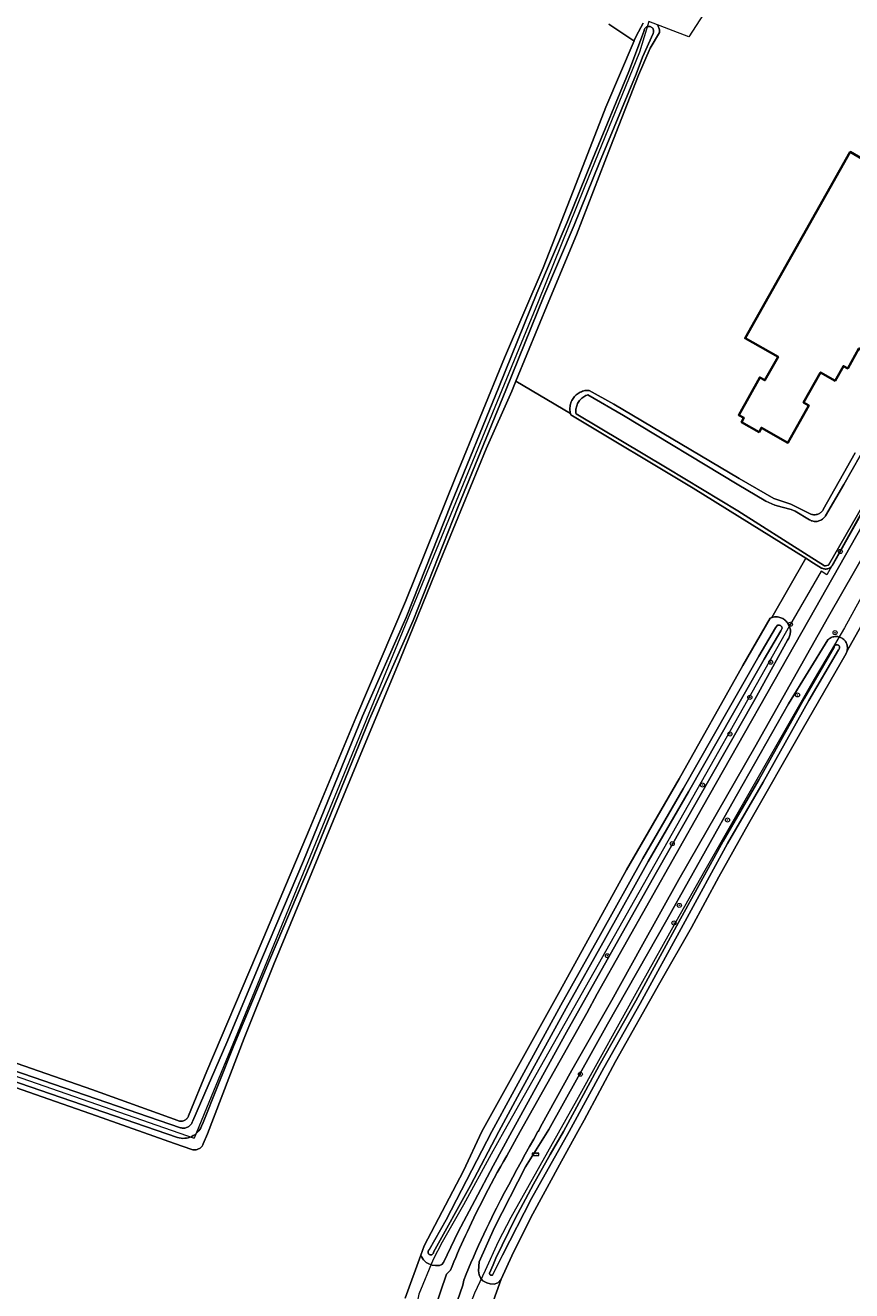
# Model space of a CAD drawing. Header units: metres. Extents: x 250001 to 257773, y 598992 to 609118.
# Tile 227 of 256: x 252095 to 252258, y 602969 to 603218. Entities that reach past the tile are written whole.
import ezdxf
from ezdxf.enums import TextEntityAlignment as Align
from ezdxf.lldxf.tags import DXFTag

# ---------------------------------------------------------------- set-up
doc = ezdxf.new("R2010")
doc.units = ezdxf.units.M
for name, color, linetype, lineweight in [('B-WE-GR-BOOM-S', 252, 'Continuous', 25), ('B-WE-GR-BOUWLAND-GV', 252, 'Continuous', 13), ('B-WE-GR-GROENVOORZIENING-GV', 252, 'Continuous', 18), ('B-WE-KG-GRENS_PERCEEL-G', 150, 'KG-PERCEEL', 18), ('B-WE-OG-BEBOUWING-GV', 1, 'Continuous', 35), ('B-WE-OG-TERREIN_ERF-GV', 7, 'Continuous', 18), ('B-WE-OG-WATER-GV', 252, 'Continuous', 18), ('B-WE-OG-WATER_SLOOT-GV', 252, 'Continuous', 18), ('B-WE-VH-VERHARDING_GESLOTEN-GV', 252, 'Continuous', 18), ('B-WE-VW-VERKEERSTEKEN_BORD-S', 252, 'Continuous', 25), ('X-XX-AL-REFERENTIE-G', 7, 'Continuous', 18)]:
    doc.layers.add(name, color=color, linetype=linetype, lineweight=lineweight)
doc.styles.add('NLCS-ISO', font='NLCS-ISO.ttf')
doc.styles.get("Standard").update_dxf_attribs({"font": 'NLCS-ISO.ttf'})
tags = doc.linetypes.add('KG-PERCEEL', pattern='A,5.5,-2,["P",Standard,S=1.8,R=0,X=-0.5,Y=-0.9],-2,5.5,-2,[5,NLCS.SHX,S=0.75,R=0,X=0,Y=0],-2', length=19).pattern_tags.tags
tags[6] = DXFTag(74, 10)

# ---------------------------------------------------------------- blocks, each defined once
blk = doc.blocks.new('BS2021-132-Xref-KAD-20210617')
at = {"layer": 'B-WE-KG-GRENS_PERCEEL-G', "flags": 128}
for points in [[(252337.227, 603274.943), (252332.045, 603260.749), (252329.126, 603252.789), (252322.466, 603230.387), (252323.4, 603221.618), (252316.671, 603208.5), (252310.703, 603196.812), (252307.625, 603190.562), (252285.359, 603151.062), (252281.609, 603144.062), (252271.296, 603126.5), (252256.218, 603099.062), (252253.546, 603094.625), (252250.218, 603089), (252228.75, 603051.375), (252223.046, 603041.25), (252216.156, 603028.937), (252203.484, 603006.125), (252190.562, 602983.125), (252188.078, 602978.312), (252185.515, 602972.687), (252183.453, 602968.25), (252180.796, 602961.5), (252179.781, 602956.375), (252177.406, 602940.687), (252169.093, 602871), (252168.796, 602865.937), (252168.671, 602863.687), (252168.734, 602861.937), (252170.765, 602850.812), (252171.205, 602849.482), (252172.234, 602846.25), (252175.486, 602836.584)], [(252315.558, 603243.759), (252286.139, 603259.449), (252262.526, 603270.347), (252243.152, 603242.496), (252225.594, 603215.251), (252217.723, 603218.278)], [(252315.558, 603243.759), (252315.246, 603238.606), (252313.953, 603231.946), (252307.697, 603210.564), (252304.734, 603203.062), (252252.747, 603109.473), (252251.605, 603110.186), (252245.375, 603099.431), (252219.73, 603054.072), (252189.171, 603000), (252186.703, 602995.562), (252181.25, 602985.625), (252177.031, 602978.25), (252175.296, 602974.875), (252172.5, 602968.062), (252170.734, 602959.187), (252166.015, 602925.437), (252159.265, 602870.687), (252158.593, 602864.687), (252158.578, 602861.312), (252158.687, 602859.187), (252159.14, 602856.874), (252163.937, 602837.937), (252164.906, 602835.437), (252167, 602828.812), (252168.25, 602819.812), (252168.234, 602813.625), (252166.359, 602805.437), (252161.2, 602789.788)], [(252217.723, 603218.278), (252215.907, 603212.224), (252205.009, 603185.584), (252195.927, 603163.182), (252128.302, 602998.694)], [(251899.371, 603078.319), (252128.302, 602998.694)]]:
    blk.add_lwpolyline(points, dxfattribs=at)
blk = doc.blocks.new('SIE-WEG_VERKEERSBORD_PLAATSNAAM-SO')
at = {"color": 0, "linetype": 'ByBlock', "lineweight": 18}
blk.add_lwpolyline([(-3.2, -1.2), (3.2, -1.2), (3.2, 1.2), (-3.2, 1.2)], close=True, dxfattribs=at)
at = {"color": 0, "linetype": 'ByBlock', "lineweight": 18, "style": 'NLCS-ISO'}
blk.add_text('plaats', height=1.5, dxfattribs=at).set_placement((0, 0.2), align=Align.MIDDLE_CENTER)
blk = doc.blocks.new('SGR-BOOM_01-SO')
at = {"linetype": 'ByBlock', "lineweight": 18}
h = blk.add_hatch(color=0, dxfattribs=at)
h.dxf.hatch_style = 1
edge = h.paths.add_edge_path()
edge.add_arc((0, 0), 0.25, 0, 360)
at = {"color": 0, "linetype": 'ByBlock', "lineweight": 18}
for radius in [2, 0.25]:
    blk.add_circle((0, 0), radius, dxfattribs=at)
blk = doc.blocks.new('BS2021-132-Xref-BGT-GRIJS-20210617-aangepast')
at = {"layer": 'B-WE-GR-BOUWLAND-GV', "flags": 128}
for points in [[(252072.472, 603020.652), (252108.131, 603008.297), (252125.075, 603002.162), (252125.223, 603002.109), (252125.376, 603002.071), (252125.532, 603002.049), (252125.689, 603002.043), (252125.846, 603002.052), (252126.002, 603002.078), (252126.155, 603002.119), (252126.302, 603002.175), (252126.577, 603002.33), (252126.701, 603002.428), (252126.815, 603002.537), (252126.917, 603002.658), (252127.006, 603002.788), (252127.082, 603002.926), (252127.144, 603003.071), (252127.16, 603003.12), (252130.772, 603011.889), (252140.523, 603034.832), (252150.907, 603059.32), (252160.071, 603081.355), (252169.869, 603104.253), (252179.753, 603128.831), (252189.325, 603152.138), (252196.956, 603169.857), (252203.409, 603186.439), (252209.275, 603201.43), (252214.832, 603214.464), (252214.765, 603214.508), (252209.854, 603217.74)], [(252262.715, 603105.128), (252256.705, 603094.537), (252256.648, 603094.357), (252256.577, 603094.183), (252256.498, 603094.028), (252247.863, 603078.985), (252237.33, 603060.534), (252231.498, 603050.127), (252226.074, 603040.129), (252219.881, 603029.267), (252211.156, 603013.815), (252205.01, 603002.273), (252203.744, 603000), (252200.559, 602994.21), (252194.527, 602983.131), (252190.751, 602975.611), (252188.644, 602970.985), (252184.729, 602960.019)], [(252169.806, 602967.24), (252172.848, 602975.713), (252173.51, 602977.558), (252181.227, 602992.295), (252184.834, 603000), (252200.277, 603027.767), (252213.296, 603051.49), (252223.672, 603069.351), (252236.216, 603091.643), (252241.574, 603100.983), (252241.774, 603101.059), (252241.93, 603101.106), (252248.578, 603112.73), (252226.439, 603126.512), (252202.396, 603140.937), (252202.323, 603141.164), (252202.317, 603141.189), (252191.552, 603147.555), (252190.745, 603145.604), (252185.732, 603134.291), (252176.659, 603112.211), (252168.76, 603092.676), (252160.635, 603073.141), (252151.426, 603050.924), (252143.977, 603032.934), (252138.11, 603018.35), (252130.936, 602999.589), (252130.078, 602997.589), (252130.008, 602997.432), (252129.924, 602997.282), (252129.826, 602997.141), (252129.715, 602997.009), (252129.593, 602996.888), (252129.46, 602996.779), (252129.317, 602996.683), (252129.166, 602996.601), (252129.008, 602996.532), (252128.845, 602996.479), (252128.677, 602996.441), (252128.507, 602996.419), (252128.335, 602996.413), (252128.163, 602996.423), (252127.993, 602996.449), (252127.826, 602996.49), (252127.811, 602996.495), (252124.404, 602997.667), (252109.05, 603003.079), (252085.021, 603011.512)]]:
    blk.add_lwpolyline(points, dxfattribs=at)
at = {"layer": 'B-WE-GR-GROENVOORZIENING-GV', "flags": 128}
for points in [[(252184.729, 602960.019), (252188.644, 602970.985), (252188.039, 602970.247), (252187.266, 602970.006), (252186.511, 602970.096), (252185.848, 602970.242), (252185.092, 602970.682), (252184.668, 602971.105), (252184.334, 602971.822), (252184.204, 602972.632), (252184.347, 602974.4), (252187.351, 602981.163), (252193.436, 602993.07), (252198.024, 603000.396), (252209.596, 603021.119), (252221.26, 603041.616), (252234.008, 603064.475), (252245.174, 603084.108), (252252.952, 603096.698), (252253.091, 603096.825), (252253.24, 603096.941), (252253.399, 603097.043), (252253.566, 603097.132), (252253.74, 603097.206), (252253.92, 603097.265), (252254.104, 603097.309), (252254.291, 603097.338), (252254.479, 603097.35), (252254.669, 603097.347), (252254.857, 603097.328), (252255.043, 603097.293), (252255.226, 603097.242), (252255.403, 603097.176), (252255.575, 603097.096), (252255.739, 603097.002), (252255.894, 603096.894), (252256.04, 603096.773), (252256.175, 603096.641), (252256.299, 603096.497), (252256.41, 603096.344), (252256.507, 603096.183), (252256.591, 603096.013), (252256.66, 603095.837), (252256.713, 603095.656), (252256.752, 603095.472), (252256.774, 603095.284), (252256.781, 603095.096), (252256.771, 603094.908), (252256.746, 603094.721), (252256.705, 603094.537), (252262.715, 603105.128)], [(252260.979, 603115.091), (252253.037, 603101.265), (252238.555, 603075.582), (252223.647, 603049.554), (252216.195, 603036.242), (252210.433, 603025.869), (252202.559, 603012.086), (252196.417, 603000.917), (252196.058, 603000.252), (252195.931, 603000.031), (252195.913, 603000), (252195.083, 602998.543), (252194.242, 602997.051), (252193.409, 602995.555), (252192.582, 602994.055), (252191.763, 602992.551), (252190.95, 602991.044), (252190.145, 602989.532), (252189.347, 602988.017), (252188.555, 602986.499), (252187.771, 602984.976), (252186.994, 602983.45), (252186.838, 602983.134), (252186.3, 602982.031), (252185.768, 602980.924), (252185.244, 602979.813), (252184.727, 602978.699), (252184.217, 602977.582), (252183.715, 602976.462), (252183.22, 602975.338), (252182.732, 602974.211), (252182.252, 602973.081), (252181.779, 602971.947), (252181.313, 602970.811), (252181.117, 602969.84), (252179.568, 602965.27)], [(252175.64, 602965.232), (252177.94, 602971.953), (252178.729, 602972.73), (252179.043, 602973.537), (252179.39, 602974.405), (252179.743, 602975.27), (252180.105, 602976.132), (252180.473, 602976.992), (252180.849, 602977.847), (252181.233, 602978.7), (252181.623, 602979.549), (252182.021, 602980.395), (252182.426, 602981.238), (252182.838, 602982.077), (252183.297, 602983.029), (252183.848, 602984.157), (252184.406, 602985.281), (252184.972, 602986.402), (252185.544, 602987.519), (252186.124, 602988.632), (252186.711, 602989.741), (252187.305, 602990.847), (252187.906, 602991.949), (252188.514, 602993.047), (252189.129, 602994.142), (252189.751, 602995.232), (252192.427, 603000), (252205.494, 603023.279), (252207.582, 603027.084), (252228.254, 603063.783), (252249.203, 603100.642), (252269.171, 603135.92)], [(252267.718, 603136.095), (252253.976, 603111.6), (252253.902, 603111.455), (252253.814, 603111.317), (252253.713, 603111.189), (252253.6, 603111.072), (252253.476, 603110.966), (252253.343, 603110.873), (252253.2, 603110.793), (252253.051, 603110.728), (252252.896, 603110.677), (252252.737, 603110.642), (252252.575, 603110.623), (252252.412, 603110.62), (252252.249, 603110.633), (252252.089, 603110.661), (252251.932, 603110.705), (252251.78, 603110.765), (252251.663, 603110.823), (252250.12, 603111.77), (252248.578, 603112.73), (252241.93, 603101.106), (252241.979, 603101.121), (252242.188, 603101.167), (252242.4, 603101.197), (252242.613, 603101.212), (252242.828, 603101.21), (252243.041, 603101.193), (252243.252, 603101.159), (252243.461, 603101.11), (252243.665, 603101.046), (252243.863, 603100.966), (252244.056, 603100.872), (252244.24, 603100.764), (252244.416, 603100.643), (252244.583, 603100.509), (252244.738, 603100.362), (252244.883, 603100.205), (252245.015, 603100.037), (252245.135, 603099.859), (252245.24, 603099.674), (252245.332, 603099.48), (252245.409, 603099.281), (252245.47, 603099.076), (252245.517, 603098.868), (252245.547, 603098.656), (252245.562, 603098.443), (252245.561, 603098.229), (252245.543, 603098.016), (252245.51, 603097.805), (252245.461, 603097.596), (252245.397, 603097.392), (252245.317, 603097.194), (252245.223, 603097.002), (252245.115, 603096.817), (252244.994, 603096.641), (252244.988, 603096.633), (252238.547, 603084.973), (252218.949, 603050.546), (252201.522, 603019.529), (252190.737, 603000), (252187.082, 602993.261), (252183.471, 602986.437), (252180.211, 602980.302), (252177.321, 602974.252), (252177.003, 602973.848), (252176.567, 602973.696), (252175.744, 602973.694), (252175.073, 602973.743), (252174.434, 602974.01), (252173.93, 602974.295), (252173.408, 602974.78), (252172.903, 602975.501), (252172.848, 602975.713), (252169.806, 602967.24)]]:
    blk.add_lwpolyline(points, dxfattribs=at)
at = {"layer": 'B-WE-OG-BEBOUWING-GV', "flags": 128}
blk.add_lwpolyline([(252275.285, 603182.188), (252257.334, 603192.642), (252236.642, 603155.989), (252243.13, 603152.358), (252240.549, 603147.746), (252239.541, 603148.31), (252235.39, 603140.893), (252236.407, 603140.324), (252235.941, 603139.491), (252239.396, 603137.557), (252239.862, 603138.39), (252245.079, 603135.471), (252249.176, 603142.792), (252248.168, 603143.356), (252251.48, 603149.275), (252254.364, 603147.66), (252255.974, 603150.536), (252256.824, 603150.06), (252259.022, 603153.988), (252259.373, 603153.792)], close=True, dxfattribs=at)
at = {"layer": 'B-WE-OG-TERREIN_ERF-GV', "flags": 128}
for points in [[(252209.854, 603217.74), (252214.765, 603214.508), (252215.698, 603216.238), (252216.622, 603217.952)], [(252219.359, 603217.638), (252219.468, 603217.496), (252219.563, 603217.344), (252219.645, 603217.185), (252219.712, 603217.019), (252219.764, 603216.847), (252219.801, 603216.672), (252219.822, 603216.493), (252219.828, 603216.314), (252219.817, 603216.135), (252219.815, 603216.114), (252217.961, 603213.023), (252215.658, 603207.753), (252210.153, 603193.624), (252203.474, 603176.316), (252198.057, 603163.277), (252191.552, 603147.555), (252202.317, 603141.189), (252202.266, 603141.396), (252202.224, 603141.632), (252202.199, 603141.87), (252202.189, 603142.109), (252202.194, 603142.348), (252202.216, 603142.586), (252202.254, 603142.823), (252202.308, 603143.057), (252202.376, 603143.286), (252202.46, 603143.511), (252202.559, 603143.73), (252202.672, 603143.942), (252202.799, 603144.146), (252202.939, 603144.341), (252203.092, 603144.527), (252203.256, 603144.702), (252203.432, 603144.865), (252203.618, 603145.017), (252203.814, 603145.156), (252204.019, 603145.282), (252204.232, 603145.394), (252204.451, 603145.492), (252204.676, 603145.575), (252204.907, 603145.643), (252205.141, 603145.696), (252205.378, 603145.733), (252205.617, 603145.754), (252205.857, 603145.759), (252205.971, 603145.756), (252210.833, 603143.043), (252235.512, 603128.394), (252242.329, 603124.506), (252245.645, 603123.379), (252249.598, 603121.436), (252249.762, 603121.377), (252249.931, 603121.334), (252250.103, 603121.306), (252250.277, 603121.294), (252250.452, 603121.297), (252250.625, 603121.317), (252250.795, 603121.353), (252250.962, 603121.404), (252251.124, 603121.47), (252251.278, 603121.551), (252251.425, 603121.646), (252251.562, 603121.753), (252251.689, 603121.873), (252251.804, 603122.003), (252251.907, 603122.144), (252251.997, 603122.294), (252252.002, 603122.304), (252258.331, 603133.484)]]:
    blk.add_lwpolyline(points, dxfattribs=at)
blk.add_lwpolyline([(252259.373, 603153.792), (252259.022, 603153.988), (252256.824, 603150.06), (252255.974, 603150.536), (252254.364, 603147.66), (252251.48, 603149.275), (252248.168, 603143.356), (252249.176, 603142.792), (252245.079, 603135.471), (252239.862, 603138.39), (252239.396, 603137.557), (252235.941, 603139.491), (252236.407, 603140.324), (252235.39, 603140.893), (252239.541, 603148.31), (252240.549, 603147.746), (252243.13, 603152.358), (252236.642, 603155.989), (252257.334, 603192.642), (252275.285, 603182.188)], close=True, dxfattribs=at)
at = {"layer": 'B-WE-OG-WATER-GV', "flags": 128}
for points in [[(252089.651, 603011.004), (252125.018, 602998.85), (252125.351, 602998.764), (252125.704, 602998.706), (252126.061, 602998.681), (252126.419, 602998.689), (252126.775, 602998.729), (252127.125, 602998.802), (252127.468, 602998.907), (252127.799, 602999.043), (252128.116, 602999.209), (252128.417, 602999.403), (252128.699, 602999.624), (252128.959, 602999.87), (252129.195, 603000.138), (252129.406, 603000.428), (252129.59, 603000.735), (252129.745, 603001.058), (252129.865, 603001.384), (252129.895, 603001.49), (252136.06, 603016.947), (252143.106, 603033.718), (252151.145, 603052.671), (252162.748, 603081.105), (252171.377, 603100.514), (252180.216, 603122.887), (252189.602, 603145.824), (252197.091, 603164.306), (252203.005, 603178.254), (252208.018, 603190.571), (252215.205, 603207.903), (252216.444, 603211.244), (252218.557, 603215.951), (252218.589, 603216.02), (252218.63, 603216.136), (252218.655, 603216.256), (252218.664, 603216.378), (252218.657, 603216.501), (252218.634, 603216.622), (252218.596, 603216.739), (252218.543, 603216.85), (252218.476, 603216.953), (252218.396, 603217.046), (252218.305, 603217.129), (252218.204, 603217.199), (252218.095, 603217.255), (252217.979, 603217.296), (252217.859, 603217.323), (252217.736, 603217.333), (252217.614, 603217.327), (252217.493, 603217.306), (252217.376, 603217.269), (252217.264, 603217.217), (252217.161, 603217.151), (252217.066, 603217.072), (252216.983, 603216.982), (252216.913, 603216.881), (252216.855, 603216.773), (252216.813, 603216.657), (252216.786, 603216.537), (252216.47, 603215.629), (252213.808, 603208.451), (252206.63, 603191.141), (252201.62, 603178.829), (252195.706, 603164.881), (252188.213, 603146.39), (252178.824, 603123.447), (252169.994, 603101.095), (252161.368, 603081.693), (252149.76, 603053.247), (252141.724, 603034.301), (252134.681, 603017.536), (252127.998, 603002.133), (252127.961, 603002.002), (252127.901, 603001.838), (252127.826, 603001.681), (252127.736, 603001.532), (252127.634, 603001.391), (252127.519, 603001.26), (252127.392, 603001.141), (252127.255, 603001.034), (252127.109, 603000.939), (252126.955, 603000.859), (252126.793, 603000.793), (252126.627, 603000.741), (252126.457, 603000.706), (252126.284, 603000.686), (252126.109, 603000.682), (252125.936, 603000.694), (252125.764, 603000.723), (252125.595, 603000.766), (252090.3, 603012.896)], [(252259.33, 603132.987), (252256.076, 603127.26), (252252.459, 603121.08), (252252.394, 603120.98), (252252.278, 603120.826), (252252.151, 603120.683), (252252.012, 603120.551), (252251.862, 603120.431), (252251.703, 603120.323), (252251.536, 603120.23), (252251.361, 603120.15), (252251.18, 603120.086), (252250.995, 603120.037), (252250.806, 603120.003), (252250.615, 603119.985), (252250.423, 603119.983), (252250.232, 603119.997), (252250.042, 603120.028), (252249.856, 603120.073), (252249.674, 603120.134), (252249.498, 603120.21), (252249.329, 603120.301), (252246.511, 603121.974), (252245.693, 603122.335), (252243.922, 603122.785), (252242.468, 603123.19), (252240.742, 603123.958), (252235.061, 603127.304), (252212.699, 603140.824), (252205.701, 603144.847), (252205.56, 603144.8), (252205.345, 603144.714), (252205.137, 603144.613), (252204.936, 603144.498), (252204.744, 603144.369), (252204.56, 603144.227), (252204.388, 603144.073), (252204.226, 603143.908), (252204.076, 603143.731), (252203.939, 603143.545), (252203.815, 603143.35), (252203.704, 603143.147), (252203.608, 603142.936), (252203.527, 603142.72), (252203.46, 603142.498), (252203.41, 603142.272), (252203.375, 603142.043), (252203.356, 603141.813), (252203.352, 603141.581), (252203.365, 603141.35), (252203.394, 603141.12), (252221.347, 603130.45), (252235.209, 603122.039), (252249.027, 603113.31), (252252.254, 603111.23), (252252.481, 603111.23), (252252.753, 603111.322), (252253.071, 603111.368), (252262.203, 603127.32)]]:
    blk.add_lwpolyline(points, dxfattribs=at)
at = {"layer": 'B-WE-OG-WATER_SLOOT-GV', "flags": 128}
for points in [[(252216.622, 603217.952), (252215.698, 603216.238), (252214.765, 603214.508), (252214.832, 603214.464), (252209.275, 603201.43), (252203.409, 603186.439), (252196.956, 603169.857), (252189.325, 603152.138), (252179.753, 603128.831), (252169.869, 603104.253), (252160.071, 603081.355), (252150.907, 603059.32), (252140.523, 603034.832), (252130.772, 603011.889), (252127.16, 603003.12), (252127.144, 603003.071), (252127.082, 603002.926), (252127.006, 603002.788), (252126.917, 603002.658), (252126.815, 603002.537), (252126.701, 603002.428), (252126.577, 603002.33), (252126.302, 603002.175), (252126.155, 603002.119), (252126.002, 603002.078), (252125.846, 603002.052), (252125.689, 603002.043), (252125.532, 603002.049), (252125.376, 603002.071), (252125.223, 603002.109), (252125.075, 603002.162), (252108.131, 603008.297), (252072.472, 603020.652)], [(252085.021, 603011.512), (252109.05, 603003.079), (252124.404, 602997.667), (252127.811, 602996.495), (252127.826, 602996.49), (252127.993, 602996.449), (252128.163, 602996.423), (252128.335, 602996.413), (252128.507, 602996.419), (252128.677, 602996.441), (252128.845, 602996.479), (252129.008, 602996.532), (252129.166, 602996.601), (252129.317, 602996.683), (252129.46, 602996.779), (252129.593, 602996.888), (252129.715, 602997.009), (252129.826, 602997.141), (252129.924, 602997.282), (252130.008, 602997.432), (252130.078, 602997.589), (252130.936, 602999.589), (252138.11, 603018.35), (252143.977, 603032.934), (252151.426, 603050.924), (252160.635, 603073.141), (252168.76, 603092.676), (252176.659, 603112.211), (252185.732, 603134.291), (252190.745, 603145.604), (252191.552, 603147.555), (252198.057, 603163.277), (252203.474, 603176.316), (252210.153, 603193.624), (252215.658, 603207.753), (252217.961, 603213.023), (252219.815, 603216.114), (252219.817, 603216.135), (252219.828, 603216.314), (252219.822, 603216.493), (252219.801, 603216.672), (252219.764, 603216.847), (252219.712, 603217.019), (252219.645, 603217.185), (252219.563, 603217.344), (252219.468, 603217.496), (252219.359, 603217.638)], [(252090.3, 603012.896), (252125.595, 603000.766), (252125.764, 603000.723), (252125.936, 603000.694), (252126.109, 603000.682), (252126.284, 603000.686), (252126.457, 603000.706), (252126.627, 603000.741), (252126.793, 603000.793), (252126.955, 603000.859), (252127.109, 603000.939), (252127.255, 603001.034), (252127.392, 603001.141), (252127.519, 603001.26), (252127.634, 603001.391), (252127.736, 603001.532), (252127.826, 603001.681), (252127.901, 603001.838), (252127.961, 603002.002), (252127.998, 603002.133), (252134.681, 603017.536), (252141.724, 603034.301), (252149.76, 603053.247), (252161.368, 603081.693), (252169.994, 603101.095), (252178.824, 603123.447), (252188.213, 603146.39), (252195.706, 603164.881), (252201.62, 603178.829), (252206.63, 603191.141), (252213.808, 603208.451), (252216.47, 603215.629), (252216.786, 603216.537), (252216.813, 603216.657), (252216.855, 603216.773), (252216.913, 603216.881), (252216.983, 603216.982), (252217.066, 603217.072), (252217.161, 603217.151), (252217.264, 603217.217), (252217.376, 603217.269), (252217.493, 603217.306), (252217.614, 603217.327), (252217.736, 603217.333), (252217.859, 603217.323), (252217.979, 603217.296), (252218.095, 603217.255), (252218.204, 603217.199), (252218.305, 603217.129), (252218.396, 603217.046), (252218.476, 603216.953), (252218.543, 603216.85), (252218.596, 603216.739), (252218.634, 603216.622), (252218.657, 603216.501), (252218.664, 603216.378), (252218.655, 603216.256), (252218.63, 603216.136), (252218.589, 603216.02), (252218.557, 603215.951), (252216.444, 603211.244), (252215.205, 603207.903), (252208.018, 603190.571), (252203.005, 603178.254), (252197.091, 603164.306), (252189.602, 603145.824), (252180.216, 603122.887), (252171.377, 603100.514), (252162.748, 603081.105), (252151.145, 603052.671), (252143.106, 603033.718), (252136.06, 603016.947), (252129.895, 603001.49), (252129.865, 603001.384), (252129.745, 603001.058), (252129.59, 603000.735), (252129.406, 603000.428), (252129.195, 603000.138), (252128.959, 602999.87), (252128.699, 602999.624), (252128.417, 602999.403), (252128.116, 602999.209), (252127.799, 602999.043), (252127.468, 602998.907), (252127.125, 602998.802), (252126.775, 602998.729), (252126.419, 602998.689), (252126.061, 602998.681), (252125.704, 602998.706), (252125.351, 602998.764), (252125.018, 602998.85), (252089.651, 603011.004)], [(252258.331, 603133.484), (252252.002, 603122.304), (252251.997, 603122.294), (252251.907, 603122.144), (252251.804, 603122.003), (252251.689, 603121.873), (252251.562, 603121.753), (252251.425, 603121.646), (252251.278, 603121.551), (252251.124, 603121.47), (252250.962, 603121.404), (252250.795, 603121.353), (252250.625, 603121.317), (252250.452, 603121.297), (252250.277, 603121.294), (252250.103, 603121.306), (252249.931, 603121.334), (252249.762, 603121.377), (252249.598, 603121.436), (252245.645, 603123.379), (252242.329, 603124.506), (252235.512, 603128.394), (252210.833, 603143.043), (252205.971, 603145.756), (252205.857, 603145.759), (252205.617, 603145.754), (252205.378, 603145.733), (252205.141, 603145.696), (252204.907, 603145.643), (252204.676, 603145.575), (252204.451, 603145.492), (252204.232, 603145.394), (252204.019, 603145.282), (252203.814, 603145.156), (252203.618, 603145.017), (252203.432, 603144.865), (252203.256, 603144.702), (252203.092, 603144.527), (252202.939, 603144.341), (252202.799, 603144.146), (252202.672, 603143.942), (252202.559, 603143.73), (252202.46, 603143.511), (252202.376, 603143.286), (252202.308, 603143.057), (252202.254, 603142.823), (252202.216, 603142.586), (252202.194, 603142.348), (252202.189, 603142.109), (252202.199, 603141.87), (252202.224, 603141.632), (252202.266, 603141.396), (252202.317, 603141.189), (252202.323, 603141.164), (252202.396, 603140.937), (252226.439, 603126.512), (252248.578, 603112.73), (252250.12, 603111.77), (252251.663, 603110.823), (252251.78, 603110.765), (252251.932, 603110.705), (252252.089, 603110.661), (252252.249, 603110.633), (252252.412, 603110.62), (252252.575, 603110.623), (252252.737, 603110.642), (252252.896, 603110.677), (252253.051, 603110.728), (252253.2, 603110.793), (252253.343, 603110.873), (252253.476, 603110.966), (252253.6, 603111.072), (252253.713, 603111.189), (252253.814, 603111.317), (252253.902, 603111.455), (252253.976, 603111.6), (252267.718, 603136.095)], [(252262.203, 603127.32), (252253.071, 603111.368), (252252.753, 603111.322), (252252.481, 603111.23), (252252.254, 603111.23), (252249.027, 603113.31), (252235.209, 603122.039), (252221.347, 603130.45), (252203.394, 603141.12), (252203.365, 603141.35), (252203.352, 603141.581), (252203.356, 603141.813), (252203.375, 603142.043), (252203.41, 603142.272), (252203.46, 603142.498), (252203.527, 603142.72), (252203.608, 603142.936), (252203.704, 603143.147), (252203.815, 603143.35), (252203.939, 603143.545), (252204.076, 603143.731), (252204.226, 603143.908), (252204.388, 603144.073), (252204.56, 603144.227), (252204.744, 603144.369), (252204.936, 603144.498), (252205.137, 603144.613), (252205.345, 603144.714), (252205.56, 603144.8), (252205.701, 603144.847), (252212.699, 603140.824), (252235.061, 603127.304), (252240.742, 603123.958), (252242.468, 603123.19), (252243.922, 603122.785), (252245.693, 603122.335), (252246.511, 603121.974), (252249.329, 603120.301), (252249.498, 603120.21), (252249.674, 603120.134), (252249.856, 603120.073), (252250.042, 603120.028), (252250.232, 603119.997), (252250.423, 603119.983), (252250.615, 603119.985), (252250.806, 603120.003), (252250.995, 603120.037), (252251.18, 603120.086), (252251.361, 603120.15), (252251.536, 603120.23), (252251.703, 603120.323), (252251.862, 603120.431), (252252.012, 603120.551), (252252.151, 603120.683), (252252.278, 603120.826), (252252.394, 603120.98), (252252.459, 603121.08), (252256.076, 603127.26), (252259.33, 603132.987)]]:
    blk.add_lwpolyline(points, dxfattribs=at)
for points in [[(252242.828, 603101.21), (252242.613, 603101.212), (252242.4, 603101.197), (252242.188, 603101.167), (252241.979, 603101.121), (252241.93, 603101.106), (252241.774, 603101.059), (252241.574, 603100.983), (252236.216, 603091.643), (252223.672, 603069.351), (252213.296, 603051.49), (252200.277, 603027.767), (252184.834, 603000), (252181.227, 602992.295), (252173.51, 602977.558), (252172.848, 602975.713), (252172.903, 602975.501), (252173.408, 602974.78), (252173.93, 602974.295), (252174.434, 602974.01), (252175.073, 602973.743), (252175.744, 602973.694), (252176.567, 602973.696), (252177.003, 602973.848), (252177.321, 602974.252), (252180.211, 602980.302), (252183.471, 602986.437), (252187.082, 602993.261), (252190.737, 603000), (252201.522, 603019.529), (252218.949, 603050.546), (252238.547, 603084.973), (252244.988, 603096.633), (252244.994, 603096.641), (252245.115, 603096.817), (252245.223, 603097.002), (252245.317, 603097.194), (252245.397, 603097.392), (252245.461, 603097.596), (252245.51, 603097.805), (252245.543, 603098.016), (252245.561, 603098.229), (252245.562, 603098.443), (252245.547, 603098.656), (252245.517, 603098.868), (252245.47, 603099.076), (252245.409, 603099.281), (252245.332, 603099.48), (252245.24, 603099.674), (252245.135, 603099.859), (252245.015, 603100.037), (252244.883, 603100.205), (252244.738, 603100.362), (252244.583, 603100.509), (252244.416, 603100.643), (252244.24, 603100.764), (252244.056, 603100.872), (252243.863, 603100.966), (252243.665, 603101.046), (252243.461, 603101.11), (252243.252, 603101.159), (252243.041, 603101.193)], [(252243.102, 603099.587), (252243.209, 603099.599), (252243.317, 603099.595), (252243.424, 603099.575), (252243.526, 603099.54), (252243.621, 603099.49), (252243.709, 603099.427), (252243.786, 603099.351), (252243.851, 603099.265), (252243.902, 603099.17), (252243.94, 603099.069), (252243.952, 603099.016), (252243.69, 603098.468), (252240.372, 603092.887), (252234.343, 603082.331), (252225.525, 603066.785), (252217.593, 603053.085), (252209.256, 603038.164), (252201.461, 603024.261), (252191.905, 603006.817), (252188.198, 603000), (252182.647, 602989.399), (252175.391, 602976.288), (252175.391, 602976.278), (252175.376, 602976.185), (252175.345, 602976.096), (252175.3, 602976.013), (252175.242, 602975.939), (252175.171, 602975.876), (252175.092, 602975.826), (252175.005, 602975.789), (252174.913, 602975.768), (252174.818, 602975.763), (252174.725, 602975.774), (252174.634, 602975.801), (252174.549, 602975.842), (252174.473, 602975.897), (252174.406, 602975.964), (252174.352, 602976.041), (252174.312, 602976.127), (252174.287, 602976.218), (252174.277, 602976.312), (252174.284, 602976.406), (252174.306, 602976.497), (252174.344, 602976.584), (252174.395, 602976.663), (252174.459, 602976.732), (252174.534, 602976.79), (252177.845, 602982.639), (252183.912, 602994.354), (252186.832, 603000), (252190.851, 603007.392), (252200.411, 603024.843), (252208.209, 603038.75), (252216.55, 603053.679), (252224.484, 603067.381), (252233.3, 603082.924), (252239.335, 603093.491), (252242.659, 603099.081), (252242.998, 603099.559)], [(252209.256, 603038.164), (252217.593, 603053.085), (252225.525, 603066.785), (252234.343, 603082.331), (252240.372, 603092.887), (252243.69, 603098.468), (252243.952, 603099.016), (252243.94, 603099.069), (252243.902, 603099.17), (252243.851, 603099.265), (252243.786, 603099.351), (252243.709, 603099.427), (252243.621, 603099.49), (252243.526, 603099.54), (252243.424, 603099.575), (252243.317, 603099.595), (252243.209, 603099.599), (252243.102, 603099.587), (252242.998, 603099.559), (252242.659, 603099.081), (252239.335, 603093.491), (252233.3, 603082.924), (252224.484, 603067.381), (252216.55, 603053.679), (252208.209, 603038.75), (252200.411, 603024.843), (252190.851, 603007.392), (252186.832, 603000), (252183.912, 602994.354), (252177.845, 602982.639), (252174.534, 602976.79), (252174.459, 602976.732), (252174.395, 602976.663), (252174.344, 602976.584), (252174.306, 602976.497), (252174.284, 602976.406), (252174.277, 602976.312), (252174.287, 602976.218), (252174.312, 602976.127), (252174.352, 602976.041), (252174.406, 602975.964), (252174.473, 602975.897), (252174.549, 602975.842), (252174.634, 602975.801), (252174.725, 602975.774), (252174.818, 602975.763), (252174.913, 602975.768), (252175.005, 602975.789), (252175.092, 602975.826), (252175.171, 602975.876), (252175.242, 602975.939), (252175.3, 602976.013), (252175.345, 602976.096), (252175.376, 602976.185), (252175.391, 602976.278), (252175.391, 602976.288), (252182.647, 602989.399), (252188.198, 603000), (252191.905, 603006.817), (252201.461, 603024.261)], [(252254.669, 603097.347), (252254.479, 603097.35), (252254.291, 603097.338), (252254.104, 603097.309), (252253.92, 603097.265), (252253.74, 603097.206), (252253.566, 603097.132), (252253.399, 603097.043), (252253.24, 603096.941), (252253.091, 603096.825), (252252.952, 603096.698), (252245.174, 603084.108), (252234.008, 603064.475), (252221.26, 603041.616), (252209.596, 603021.119), (252198.024, 603000.396), (252193.436, 602993.07), (252187.351, 602981.163), (252184.347, 602974.4), (252184.204, 602972.632), (252184.334, 602971.822), (252184.668, 602971.105), (252185.092, 602970.682), (252185.848, 602970.242), (252186.511, 602970.096), (252187.266, 602970.006), (252188.039, 602970.247), (252188.644, 602970.985), (252190.751, 602975.611), (252194.527, 602983.131), (252200.559, 602994.21), (252203.744, 603000), (252205.01, 603002.273), (252211.156, 603013.815), (252219.881, 603029.267), (252226.074, 603040.129), (252231.498, 603050.127), (252237.33, 603060.534), (252247.863, 603078.985), (252256.498, 603094.028), (252256.577, 603094.183), (252256.648, 603094.357), (252256.705, 603094.537), (252256.746, 603094.721), (252256.771, 603094.908), (252256.781, 603095.096), (252256.774, 603095.284), (252256.752, 603095.472), (252256.713, 603095.656), (252256.66, 603095.837), (252256.591, 603096.013), (252256.507, 603096.183), (252256.41, 603096.344), (252256.299, 603096.497), (252256.175, 603096.641), (252256.04, 603096.773), (252255.894, 603096.894), (252255.739, 603097.002), (252255.575, 603097.096), (252255.403, 603097.176), (252255.226, 603097.242), (252255.043, 603097.293), (252254.857, 603097.328)], [(252254.571, 603095.721), (252254.663, 603095.734), (252254.756, 603095.731), (252254.847, 603095.712), (252254.933, 603095.678), (252255.012, 603095.629), (252255.082, 603095.568), (252255.14, 603095.495), (252255.185, 603095.414), (252255.215, 603095.326), (252255.23, 603095.235), (252255.229, 603095.142), (252255.212, 603095.051), (252255.18, 603094.964), (252255.133, 603094.883), (252255.073, 603094.812), (252255.021, 603094.767), (252249.192, 603084.756), (252240.227, 603068.706), (252233.177, 603056.644), (252224.438, 603040.637), (252216.027, 603025.225), (252208.84, 603012.547), (252202.059, 603000), (252194.61, 602986.83), (252188.91, 602975.696), (252186.949, 602971.789), (252186.82, 602971.752), (252186.709, 602971.751), (252186.599, 602971.806), (252186.47, 602971.917), (252186.396, 602972.101), (252186.395, 602972.174), (252187.073, 602973.796), (252187.651, 602975.146), (252191.426, 602982.905), (252195.019, 602989.652), (252198.302, 602995.477), (252200.922, 603000), (252207.965, 603013.031), (252215.153, 603025.711), (252223.56, 603041.116), (252232.306, 603057.135), (252239.359, 603069.202), (252248.324, 603085.252), (252254.157, 603095.27), (252254.178, 603095.361), (252254.214, 603095.446), (252254.264, 603095.524), (252254.327, 603095.593), (252254.4, 603095.649), (252254.483, 603095.692)], [(252224.438, 603040.637), (252233.177, 603056.644), (252240.227, 603068.706), (252249.192, 603084.756), (252255.021, 603094.767), (252255.073, 603094.812), (252255.133, 603094.883), (252255.18, 603094.964), (252255.212, 603095.051), (252255.229, 603095.142), (252255.23, 603095.235), (252255.215, 603095.326), (252255.185, 603095.414), (252255.14, 603095.495), (252255.082, 603095.568), (252255.012, 603095.629), (252254.933, 603095.678), (252254.847, 603095.712), (252254.756, 603095.731), (252254.663, 603095.734), (252254.571, 603095.721), (252254.483, 603095.692), (252254.4, 603095.649), (252254.327, 603095.593), (252254.264, 603095.524), (252254.214, 603095.446), (252254.178, 603095.361), (252254.157, 603095.27), (252248.324, 603085.252), (252239.359, 603069.202), (252232.306, 603057.135), (252223.56, 603041.116), (252215.153, 603025.711), (252207.965, 603013.031), (252200.922, 603000), (252198.302, 602995.477), (252195.019, 602989.652), (252191.426, 602982.905), (252187.651, 602975.146), (252187.073, 602973.796), (252186.395, 602972.174), (252186.396, 602972.101), (252186.47, 602971.917), (252186.599, 602971.806), (252186.709, 602971.751), (252186.82, 602971.752), (252186.949, 602971.789), (252188.91, 602975.696), (252194.61, 602986.83), (252202.059, 603000), (252208.84, 603012.547), (252216.027, 603025.225)]]:
    blk.add_lwpolyline(points, close=True, dxfattribs=at)
at = {"layer": 'B-WE-VH-VERHARDING_GESLOTEN-GV', "flags": 128}
for points in [[(252269.171, 603135.92), (252249.203, 603100.642), (252228.254, 603063.783), (252207.582, 603027.084), (252205.494, 603023.279), (252192.427, 603000), (252189.751, 602995.232), (252189.129, 602994.142), (252188.514, 602993.047), (252187.906, 602991.949), (252187.305, 602990.847), (252186.711, 602989.741), (252186.124, 602988.632), (252185.544, 602987.519), (252184.972, 602986.402), (252184.406, 602985.281), (252183.848, 602984.157), (252183.297, 602983.029), (252182.838, 602982.077), (252182.426, 602981.238), (252182.021, 602980.395), (252181.623, 602979.549), (252181.233, 602978.7), (252180.849, 602977.847), (252180.473, 602976.992), (252180.105, 602976.132), (252179.743, 602975.27), (252179.39, 602974.405), (252179.043, 602973.537), (252178.729, 602972.73), (252177.94, 602971.953), (252175.64, 602965.232)], [(252179.568, 602965.27), (252181.117, 602969.84), (252181.313, 602970.811), (252181.779, 602971.947), (252182.252, 602973.081), (252182.732, 602974.211), (252183.22, 602975.338), (252183.715, 602976.462), (252184.217, 602977.582), (252184.727, 602978.699), (252185.244, 602979.813), (252185.768, 602980.924), (252186.3, 602982.031), (252186.838, 602983.134), (252186.994, 602983.45), (252187.771, 602984.976), (252188.555, 602986.499), (252189.347, 602988.017), (252190.145, 602989.532), (252190.95, 602991.044), (252191.763, 602992.551), (252192.582, 602994.055), (252193.409, 602995.555), (252194.242, 602997.051), (252195.083, 602998.543), (252195.913, 603000), (252195.931, 603000.031), (252196.058, 603000.252), (252196.417, 603000.917), (252202.559, 603012.086), (252210.433, 603025.869), (252216.195, 603036.242), (252223.647, 603049.554), (252238.555, 603075.582), (252253.037, 603101.265), (252260.979, 603115.091)]]:
    blk.add_lwpolyline(points, dxfattribs=at)
at = {"layer": 'B-WE-GR-BOOM-S', "xscale": 0.2, "yscale": 0.2, "zscale": 0.2}
for p in [(252255.379, 603114.077), (252245.548, 603099.748), (252254.349, 603098.123), (252241.678, 603092.303), (252237.585, 603085.382), (252246.949, 603085.864), (252233.656, 603078.183), (252228.267, 603068.153), (252233.183, 603061.27), (252222.321, 603056.623), (252223.709, 603044.489), (252222.658, 603041.024), (252209.568, 603034.577), (252204.264, 603011.297)]:
    blk.add_blockref('SGR-BOOM_01-SO', p, dxfattribs=at)
at = {"layer": 'B-WE-VW-VERKEERSTEKEN_BORD-S', "xscale": 0.2, "yscale": 0.2, "zscale": 0.2}
blk.add_blockref('SIE-WEG_VERKEERSBORD_PLAATSNAAM-SO', (252195.434, 602995.548), dxfattribs=at)

msp = doc.modelspace()

# ---------------------------------------------------------------- block references
at = {"layer": 'X-XX-AL-REFERENTIE-G'}
for name in ['BS2021-132-Xref-BGT-GRIJS-20210617-aangepast', 'BS2021-132-Xref-KAD-20210617']:
    msp.add_blockref(name, (0, 0), dxfattribs=at)

doc.saveas('drawing.dxf')
